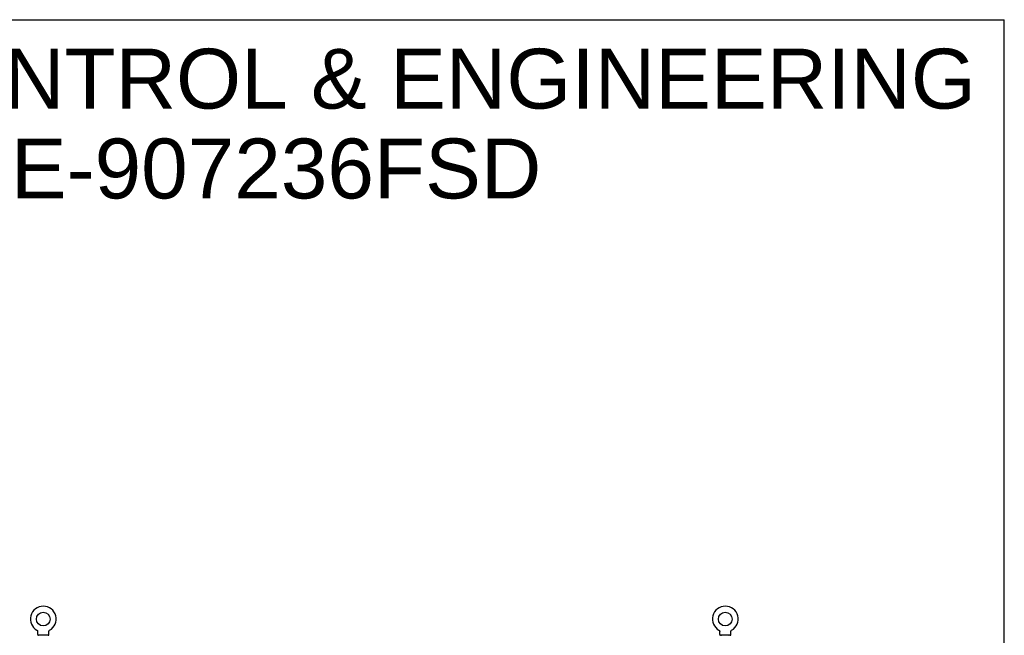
# Model space of a CAD drawing. Header units: inches. Extents: x 0 to 340, y 0 to 220.
# Tile 30 of 30: x 241 to 340, y 158 to 220. Entities that reach past the tile are written whole.
import ezdxf

# ---------------------------------------------------------------- set-up
doc = ezdxf.new("R2010")
doc.units = ezdxf.units.IN
doc.header["$LTSCALE"] = 18.7
doc.header["$MEASUREMENT"] = 0
doc.linetypes.add('HIDDEN', pattern=[0.2, 0.1, -0.1])
doc.layers.get('0').update_dxf_attribs({"linetype": 'CONTINUOUS'})
doc.layers.add('DEFAULT_2', color=8, linetype='HIDDEN')
doc.layers.add('DIMENSIONS', color=7, linetype='CONTINUOUS')
doc.styles.get("Standard").update_dxf_attribs({"font": 'arial.ttf'})

msp = doc.modelspace()

# ---------------------------------------------------------------- linework, layer by layer
at = {"color": 7, "linetype": 'Continuous'}
for p, q in [((0, 220), (340, 220)), ((340, 0), (340, 220)), ((243.136, 158.826), (243.136, 158.826)), ((243.136, 158.826), (243.141, 158.824)), ((243.139, 158.825), (243.138, 158.826)), ((243.141, 158.824), (243.145, 158.821)), ((243.145, 158.821), (243.149, 158.818)), ((243.149, 158.818), (243.153, 158.815)), ((243.153, 158.815), (243.157, 158.812)), ((243.157, 158.812), (243.161, 158.809)), ((243.161, 158.809), (243.165, 158.805)), ((243.165, 158.805), (243.168, 158.802)), ((243.168, 158.802), (243.172, 158.798)), ((243.172, 158.798), (243.175, 158.794)), ((243.175, 158.794), (243.178, 158.79)), ((243.178, 158.79), (243.181, 158.786)), ((243.181, 158.786), (243.184, 158.782)), ((243.184, 158.782), (243.187, 158.778)), ((243.187, 158.778), (243.19, 158.773)), ((243.19, 158.773), (243.192, 158.769)), ((243.192, 158.769), (243.195, 158.764)), ((243.195, 158.764), (243.197, 158.76)), ((243.197, 158.76), (243.199, 158.755)), ((243.199, 158.755), (243.201, 158.75)), ((243.2, 158.75), (243.202, 158.746)), ((243.202, 158.746), (243.204, 158.741)), ((243.204, 158.741), (243.205, 158.736)), ((243.205, 158.736), (243.206, 158.731)), ((244.337, 158.731), (244.338, 158.736)), ((244.338, 158.736), (244.34, 158.741)), ((244.34, 158.741), (244.341, 158.746)), ((244.341, 158.746), (244.343, 158.75)), ((244.343, 158.75), (244.345, 158.755)), ((244.345, 158.755), (244.347, 158.76)), ((244.347, 158.76), (244.349, 158.764)), ((244.349, 158.764), (244.351, 158.769)), ((244.351, 158.769), (244.354, 158.773)), ((244.354, 158.773), (244.356, 158.778)), ((244.356, 158.778), (244.359, 158.782)), ((244.359, 158.782), (244.362, 158.786)), ((244.362, 158.786), (244.365, 158.79)), ((244.365, 158.79), (244.368, 158.794)), ((244.368, 158.794), (244.372, 158.798)), ((244.371, 158.798), (244.375, 158.802)), ((244.375, 158.802), (244.379, 158.805)), ((244.379, 158.805), (244.382, 158.809)), ((244.382, 158.809), (244.386, 158.812)), ((244.386, 158.812), (244.39, 158.815)), ((244.39, 158.815), (244.394, 158.818)), ((244.394, 158.818), (244.398, 158.821)), ((244.398, 158.821), (244.403, 158.824)), ((244.398, 158.821), (244.4, 158.822)), ((244.403, 158.824), (244.407, 158.826)), ((244.406, 158.826), (244.404, 158.825)), ((311.428, 158.826), (311.428, 158.826)), ((311.428, 158.826), (311.433, 158.824)), ((311.431, 158.825), (311.43, 158.826)), ((311.433, 158.824), (311.437, 158.821)), ((311.437, 158.821), (311.441, 158.818)), ((311.441, 158.818), (311.445, 158.815)), ((311.445, 158.815), (311.449, 158.812)), ((311.449, 158.812), (311.453, 158.809)), ((311.453, 158.809), (311.457, 158.805)), ((311.457, 158.805), (311.46, 158.802)), ((311.46, 158.802), (311.464, 158.798)), ((311.464, 158.798), (311.467, 158.794)), ((311.467, 158.794), (311.47, 158.79)), ((311.47, 158.79), (311.473, 158.786)), ((311.473, 158.786), (311.476, 158.782)), ((311.479, 158.778), (311.482, 158.773)), ((311.482, 158.773), (311.484, 158.769)), ((311.484, 158.769), (311.487, 158.764)), ((311.487, 158.764), (311.489, 158.76)), ((311.489, 158.76), (311.491, 158.755)), ((311.491, 158.755), (311.493, 158.75)), ((311.492, 158.75), (311.494, 158.746)), ((311.494, 158.746), (311.496, 158.741)), ((311.496, 158.741), (311.497, 158.736)), ((311.497, 158.736), (311.498, 158.731)), ((312.629, 158.731), (312.63, 158.736)), ((312.63, 158.736), (312.632, 158.741)), ((312.632, 158.741), (312.633, 158.746)), ((312.633, 158.746), (312.635, 158.75)), ((312.635, 158.75), (312.637, 158.755)), ((312.637, 158.755), (312.639, 158.76)), ((312.639, 158.76), (312.641, 158.764)), ((312.641, 158.764), (312.643, 158.769)), ((312.643, 158.769), (312.646, 158.773)), ((312.646, 158.773), (312.648, 158.778)), ((312.648, 158.778), (312.651, 158.782)), ((312.651, 158.782), (312.654, 158.786)), ((312.654, 158.786), (312.657, 158.79)), ((312.657, 158.79), (312.66, 158.794)), ((312.66, 158.794), (312.664, 158.798)), ((312.663, 158.798), (312.667, 158.802)), ((312.667, 158.802), (312.671, 158.805)), ((312.671, 158.805), (312.674, 158.809)), ((312.674, 158.809), (312.678, 158.812)), ((312.678, 158.812), (312.682, 158.815)), ((312.682, 158.815), (312.686, 158.818)), ((312.686, 158.818), (312.69, 158.821)), ((312.69, 158.821), (312.695, 158.824)), ((312.69, 158.821), (312.692, 158.822)), ((312.695, 158.824), (312.699, 158.826)), ((312.698, 158.826), (312.696, 158.825)), ((243.206, 158.731), (243.207, 158.726)), ((243.207, 158.726), (243.208, 158.721)), ((243.209, 158.706), (243.209, 158.701)), ((243.209, 158.387), (243.209, 158.701)), ((243.272, 158.318), (243.272, 158.288)), ((244.272, 158.318), (243.272, 158.318)), ((244.272, 158.318), (244.272, 158.288)), ((244.334, 158.387), (244.334, 158.701)), ((244.335, 158.721), (244.336, 158.726)), ((244.335, 158.716), (244.335, 158.721)), ((244.336, 158.726), (244.337, 158.731)), ((311.498, 158.731), (311.499, 158.726)), ((311.499, 158.726), (311.5, 158.721)), ((311.501, 158.706), (311.501, 158.701)), ((311.501, 158.387), (311.501, 158.701)), ((311.564, 158.318), (311.564, 158.288)), ((312.564, 158.318), (311.564, 158.318)), ((312.564, 158.318), (312.564, 158.288)), ((312.626, 158.387), (312.626, 158.701)), ((312.627, 158.721), (312.628, 158.726)), ((312.627, 158.716), (312.627, 158.721)), ((312.628, 158.726), (312.629, 158.731))]:
    msp.add_line(p, q, dxfattribs=at)
for points in [[(311.476, 158.782), (311.479, 158.778), (311.482, 158.773)], [(243.208, 158.721), (243.208, 158.716), (243.209, 158.711), (243.209, 158.706)], [(244.334, 158.701), (244.334, 158.706), (244.334, 158.711), (244.335, 158.716)], [(244.334, 158.701), (244.334, 158.706), (244.334, 158.711)], [(311.5, 158.721), (311.5, 158.716), (311.501, 158.711), (311.501, 158.706)], [(312.626, 158.701), (312.626, 158.706), (312.626, 158.711), (312.627, 158.716)], [(312.626, 158.701), (312.626, 158.706), (312.626, 158.711)]]:
    msp.add_lwpolyline(points, dxfattribs=at)
for centre in [(243.772, 159.946), (312.064, 159.946)]:
    msp.add_circle(centre, 0.688, dxfattribs=at)
for centre, radius, start, end in [((243.772, 159.946), 1.288, 299.50527, 240.49473), ((312.064, 159.946), 1.288, 299.50527, 240.49473), ((243.278, 158.387), 0.069, 180, 265), ((244.265, 158.387), 0.069, 275, 360), ((311.57, 158.387), 0.069, 180, 265), ((312.557, 158.387), 0.069, 275, 360)]:
    msp.add_arc(centre, radius, start, end, dxfattribs=at)
at = {"layer": 'DEFAULT_2', "color": 8, "linetype": 'HIDDEN'}
for p, q in [((243.144, 158.822), (243.145, 158.821)), ((244.407, 158.826), (244.407, 158.826)), ((311.436, 158.822), (311.437, 158.821)), ((312.699, 158.826), (312.699, 158.826)), ((243.369, 158.318), (243.369, 158.288)), ((244.175, 158.318), (244.175, 158.288)), ((311.661, 158.318), (311.661, 158.288)), ((312.467, 158.318), (312.467, 158.288))]:
    msp.add_line(p, q, dxfattribs=at)
for centre, radius, start, end in [((243.278, 158.387), 0.069, 265, 270), ((243.397, 158.308), 0.01, 0, 90), ((244.147, 158.308), 0.01, 90, 180), ((244.265, 158.387), 0.069, 270, 275), ((311.57, 158.387), 0.069, 265, 270), ((311.689, 158.308), 0.01, 0, 90), ((312.439, 158.308), 0.01, 90, 180), ((312.557, 158.387), 0.069, 270, 275)]:
    msp.add_arc(centre, radius, start, end, dxfattribs=at)

# ---------------------------------------------------------------- texts
at = {"layer": 'DIMENSIONS', "color": 2, "linetype": 'Continuous', "insert": (261.264, 217.092), "char_height": 6, "width": 151.53903, "attachment_point": 2, "line_spacing_factor": 0.9}
msp.add_mtext('SAGINAW CONTROL & ENGINEERING\\PSCE-907236FSD', dxfattribs=at)

doc.saveas('drawing.dxf')
